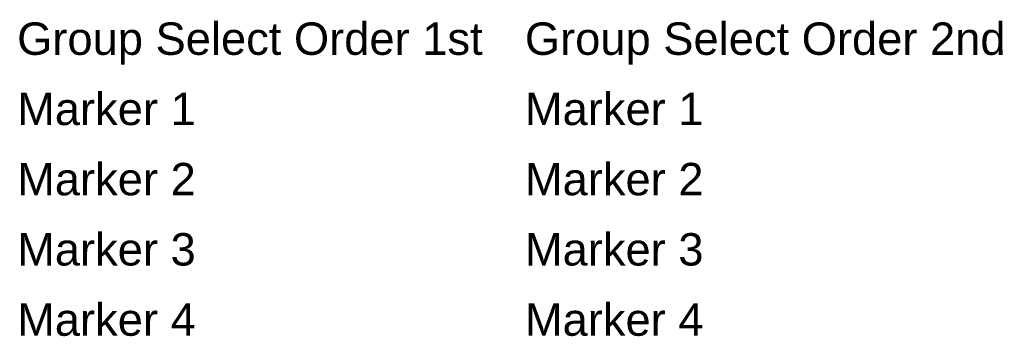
# Model space of a CAD drawing. Header units: metres. Extents: x -1541 to 232, y -245 to 408.
# Tile 1 of 4: x -1541 to -822, y 177 to 408. Entities that reach past the tile are written whole.
import ezdxf

# ---------------------------------------------------------------- set-up
doc = ezdxf.new("R2010")
doc.units = ezdxf.units.M
doc.header["$MEASUREMENT"] = 0
doc.layers.add('Home Number', color=6, linetype='Continuous')
doc.styles.get("Standard").update_dxf_attribs({"font": 'arial.ttf'})

msp = doc.modelspace()

# ---------------------------------------------------------------- texts
at = {"layer": 'Home Number'}
for s, height, p in [('Group Select Order 1st', 23.6839, (-1543.36, 382.72)), ('Marker 1', 23.684, (-1543.36, 331.36)), ('Marker 2', 23.684, (-1543.36, 279.99)), ('Marker 3', 23.684, (-1543.36, 228.62)), ('Marker 4', 23.684, (-1543.36, 177.25))]:
    msp.add_text(s, height=height, dxfattribs=at).set_placement(p)
at = {"layer": 'Home Number', "color": 3}
for s, height, p in [('Group Select Order 2nd', 23.6839, (-1172.34, 382.72)), ('Marker 1', 23.684, (-1172.34, 331.36)), ('Marker 2', 23.684, (-1172.34, 279.99)), ('Marker 3', 23.684, (-1172.34, 228.62)), ('Marker 4', 23.684, (-1172.34, 177.25))]:
    msp.add_text(s, height=height, dxfattribs=at).set_placement(p)

doc.saveas('drawing.dxf')
